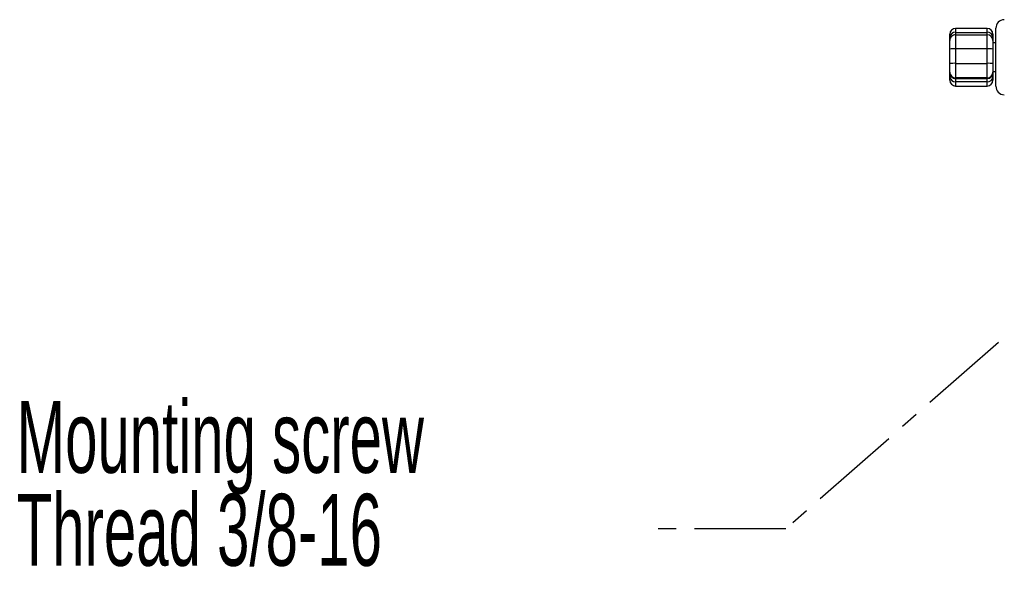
# Model space of a CAD drawing. Header units: millimetres. Extents: x 9 to 583, y 10 to 410.
# Tile 63 of 107: x 315 to 384, y 74 to 113. Entities that reach past the tile are written whole.
import ezdxf

# ---------------------------------------------------------------- set-up
doc = ezdxf.new("R2010")
doc.units = ezdxf.units.MM
doc.linetypes.add('CENTER', pattern=[10.16, 6.35, -1.27, 1.27, -1.27])
doc.layers.add('DEFAULT_1', color=116, linetype='CENTER')
doc.styles.add('SLDTEXTSTYLE0', font='TXT', dxfattribs={"width": 0.605})
doc.dimstyles.new('SLDDIMSTYLE5', dxfattribs={"dimtxt": 0.18, "dimasz": 3, "dimexe": 0, "dimexo": 0.0625, "dimgap": 0, "dimtad": 0, "dimtih": 1, "dimtoh": 1, "dimdec": 0, "dimrnd": 1e-09, "dimzin": 0, "dimdsep": 46, "dimtxsty": 'Standard', "dimsah": 1, "dimcen": 0.09, "dimadec": 0, "dimazin": 0, "dimtfac": 3, "dimtdec": 0, "dimtofl": 0, "dimtmove": 0, "dimatfit": 3, "dimfxl": 0, "dimfrac": 2, "dimtolj": 1, "dimtzin": 0, "dimarcsym": 0})

# ---------------------------------------------------------------- blocks, each defined once
blk = doc.blocks.new('SW_NOTE_0_7')
at = {"layer": 'DEFAULT_1', "color": 0, "char_height": 5, "attachment_point": 1, "style": 'SLDTEXTSTYLE0'}
for s, insert in [('Mounting screw', (-43.628, 8.903)), ('Thread 3/8-16', (-43.628, 2.444))]:
    blk.add_mtext(s, dxfattribs=dict(at, insert=insert))

msp = doc.modelspace()

# ---------------------------------------------------------------- linework, layer by layer
at = {"color": 7, "linetype": 'Continuous', "lineweight": 25}
for p, q in [((382.455, 112.5095), (380.255, 112.5095)), ((383.055, 108.4991), (383.055, 112.5199)), ((379.855, 111.895), (379.855, 112.1095)), ((379.855, 111.6761), (379.855, 111.895)), ((379.855, 111.0818), (379.855, 111.6761)), ((380.255, 112.2413), (382.455, 112.2413)), ((380.255, 112.0761), (380.255, 111.0857)), ((380.255, 112.0761), (382.455, 112.0761)), ((382.455, 111.0857), (382.455, 112.0761)), ((382.855, 112.1095), (382.855, 111.895)), ((382.855, 111.895), (382.855, 111.6761)), ((382.855, 111.6761), (382.855, 111.0818)), ((379.855, 110.0819), (379.855, 111.0818)), ((380.255, 111.0857), (380.255, 110.0857)), ((382.455, 111.0857), (380.255, 111.0857)), ((382.455, 110.0857), (382.455, 111.0857)), ((383.055, 111.5095), (382.855, 111.5095)), ((382.855, 111.0818), (382.855, 110.0819)), ((379.855, 109.4762), (379.855, 110.0819)), ((380.255, 110.0857), (380.255, 109.0762)), ((380.255, 110.0857), (382.455, 110.0857)), ((382.455, 109.0762), (382.455, 110.0857)), ((382.855, 110.0819), (382.855, 109.4762)), ((379.855, 109.427), (379.855, 109.4762)), ((379.855, 109.1395), (379.855, 109.427)), ((379.855, 108.9095), (379.855, 109.1395)), ((382.455, 109.0762), (380.255, 109.0762)), ((380.255, 109.0762), (380.255, 109.027)), ((380.255, 109.027), (382.455, 109.027)), ((380.255, 109.027), (380.255, 108.7971)), ((382.455, 109.027), (382.455, 109.0762)), ((382.455, 108.7971), (382.455, 109.027)), ((382.855, 109.5095), (383.055, 109.5095)), ((382.855, 109.4762), (382.855, 109.427)), ((382.855, 109.427), (382.855, 109.1395)), ((382.855, 109.1395), (382.855, 108.9095)), ((382.455, 108.7971), (380.255, 108.7971)), ((380.255, 108.5095), (382.455, 108.5095))]:
    msp.add_line(p, q, dxfattribs=at)
at = {"color": 8, "linetype": 'Continuous', "lineweight": 25}
for p, q in [((380.255, 112.5095), (380.255, 112.2413)), ((382.455, 112.2413), (382.455, 112.5095)), ((380.255, 112.2413), (380.255, 112.0761)), ((382.455, 112.0761), (382.455, 112.2413)), ((380.255, 108.7971), (380.255, 108.5095)), ((382.455, 108.5095), (382.455, 108.7971))]:
    msp.add_line(p, q, dxfattribs=at)
at = {"color": 7, "linetype": 'Continuous', "lineweight": 25}
for centre, radius, start, end in [((383.655, 112.5199), 0.6, 91, 180), ((380.255, 112.1095), 0.4, 90, 180), ((382.455, 112.1095), 0.4, 0, 90), ((380.23, 111.8661), 0.3761, 86.185573, 175.593815), ((380.255, 111.6761), 0.4, 89.998702, 179.998702), ((382.48, 111.8661), 0.3761, 4.406185, 93.814427), ((382.455, 111.6761), 0.4, 0.001298, 90.001298), ((380.155, 100.579), 10.5072, 89.45474, 91.636177), ((382.555, 100.579), 10.5072, 88.363823, 90.54526), ((380.155, 99.579), 10.5072, 89.45474, 91.636177), ((382.555, 99.579), 10.5072, 88.363823, 90.54526), ((380.255, 109.4762), 0.4, 180.001298, 270.001298), ((380.255, 109.427), 0.4, 180.001298, 270.001298), ((380.2283, 109.1707), 0.3746, 184.77251, 274.085111), ((380.255, 108.9095), 0.4, 180, 270), ((382.455, 109.4762), 0.4, 269.998702, 359.998702), ((382.455, 109.427), 0.4, 269.998702, 359.998702), ((382.4817, 109.1707), 0.3746, 265.914889, 355.22749), ((382.455, 108.9095), 0.4, 270, 0), ((383.655, 108.4991), 0.6, 180, 269)]:
    msp.add_arc(centre, radius, start, end, dxfattribs=at)

# ---------------------------------------------------------------- block references
at = {"layer": 'DEFAULT_1'}
msp.add_blockref('SW_NOTE_0_7', (358.5772, 77.7083), dxfattribs=at)

# ---------------------------------------------------------------- leaders
msp.add_leader([(398.5271, 104.0839), (368.4522, 77.7083), (358.5772, 77.7083)], dimstyle='SLDDIMSTYLE5', dxfattribs=at)

doc.saveas('drawing.dxf')
